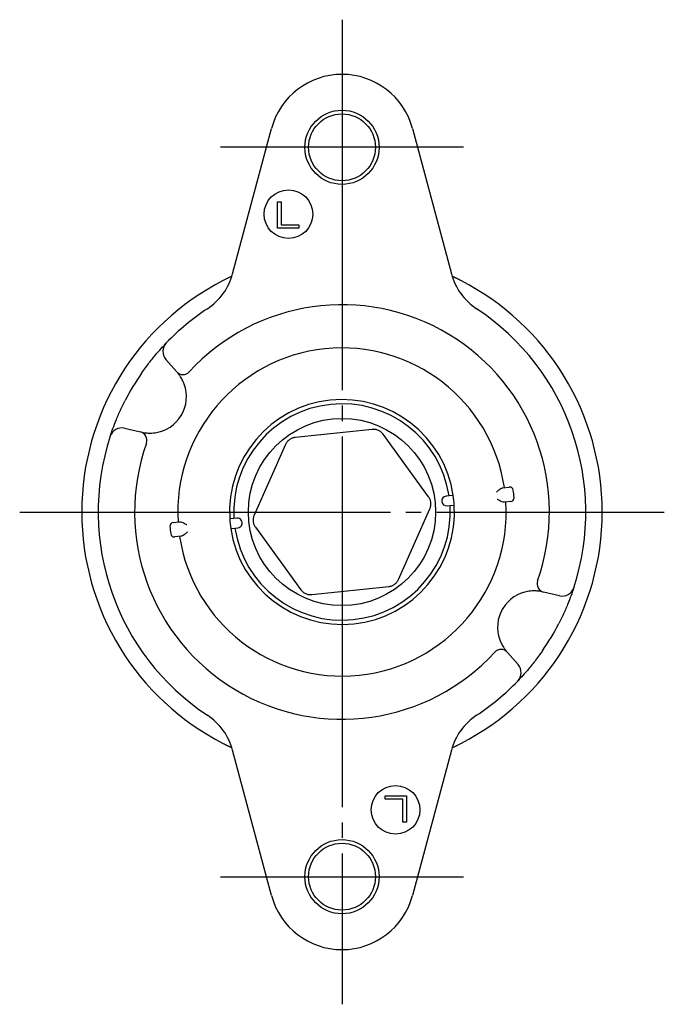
# Model space of a CAD drawing. Extents: x -35 to 256, y 20 to 302.
# Tile 4 of 4: x 204 to 256, y 200 to 280. Entities that reach past the tile are written whole.
import ezdxf

# ---------------------------------------------------------------- set-up
doc = ezdxf.new("R2010")
doc.units = 0
doc.linetypes.add('SLD-1点鎖線_中心線_', pattern=[34.29, 30.48, -1.27, 1.27, -1.27])
doc.linetypes.add('SLD-実線', pattern=[0])
doc.layers.get('0').update_dxf_attribs({"linetype": 'CONTINUOUS'})
doc.layers.add('SLD-0', color=7, linetype='SLD-実線')

msp = doc.modelspace()

# ---------------------------------------------------------------- linework, layer by layer
at = {"color": 7, "linetype": 'SLD-実線'}
for p, q in [((220.99817, 259.58694), (224.20444, 271.55291)), ((235.79556, 271.55291), (239.00183, 259.58694)), ((224.68489, 263.33844), (224.6849, 265.5223)), ((224.6849, 265.5223), (225.0006, 265.5221)), ((225.0006, 265.5221), (225.00061, 263.6189)), ((226.44364, 263.33846), (224.68489, 263.33844)), ((225.00061, 263.6189), (226.44365, 263.61912)), ((226.44365, 263.61912), (226.44364, 263.33846)), ((216.39671, 251.54522), (215.51966, 252.55415)), ((212.11724, 246.89157), (213.41982, 246.59084)), ((232.4786, 246.79631), (226.16253, 246.13247)), ((237.12508, 241.25163), (233.39214, 246.38958)), ((225.35352, 245.54468), (222.77039, 239.74289)), ((243.22508, 241.99332), (243.75792, 242.04932)), ((238.80406, 241.32755), (238.5608, 241.30198)), ((239.14891, 241.36379), (238.80406, 241.32755)), ((238.88769, 240.53193), (239.23253, 240.56818)), ((243.88335, 240.85589), (243.35052, 240.79989)), ((234.64648, 234.45532), (237.22961, 240.25711)), ((238.64443, 240.50636), (238.88769, 240.53193)), ((216.11665, 239.14411), (216.64948, 239.20011)), ((221.11231, 239.46807), (220.76747, 239.43182)), ((221.35557, 239.49364), (221.11231, 239.46807)), ((220.85109, 238.63621), (221.19594, 238.67245)), ((221.19594, 238.67245), (221.4392, 238.69802)), ((222.87492, 238.74837), (226.60786, 233.61042)), ((216.77492, 238.00668), (216.24208, 237.95068)), ((227.5214, 233.20369), (233.83747, 233.86753)), ((247.88276, 233.10843), (246.58018, 233.40916)), ((243.60329, 228.45478), (244.48034, 227.44585)), ((220.2366, 220.95699), (220.94005, 220.61244)), ((224.20444, 208.44709), (220.99817, 220.41306)), ((239.00183, 220.41306), (235.79556, 208.44709)), ((239.05995, 220.61244), (239.7634, 220.95699)), ((233.55635, 216.38088), (233.55636, 216.66154)), ((234.99939, 216.3811), (233.55635, 216.38088)), ((233.55636, 216.66154), (235.31511, 216.66156)), ((234.9994, 214.4779), (234.99939, 216.3811)), ((235.31511, 216.66156), (235.3151, 214.4777)), ((235.3151, 214.4777), (234.9994, 214.4779))]:
    msp.add_line(p, q, dxfattribs=at)
at = {"color": 7, "linetype": 'SLD-実線', "flags": 128}
for points in [[(220.89304, 259.36552), (220.82567, 259.33369), (220.2366, 259.04301)], [(239.7634, 259.04301), (239.60296, 259.12441), (239.05995, 259.38756)]]:
    msp.add_lwpolyline(points, dxfattribs=at)
at = {"color": 7, "linetype": 'SLD-実線'}
for centre, radius in [((230, 270), 3.05), ((230, 270), 2.75), ((225.6, 264.5), 2), ((230, 240), 7.7), ((234.4, 215.5), 2), ((230, 210), 3.05), ((230, 210), 2.75)]:
    msp.add_circle(centre, radius, dxfattribs=at)
for centre, radius, start, end in [((230, 270), 6, 15, 165), ((216.16991, 260.88615), 5, 303.5111526, 345), ((243.83009, 260.88615), 5, 195, 236.4888474), ((230, 240), 21.4, 117.1443422, 242.8556578), ((230, 240), 21.4, 297.1443422, 62.8556578), ((230, 240), 17.05, 340.5557687, 137.4442313), ((230, 240), 20.05, 123.5111526, 136.0962372), ((230, 240), 20.05, 341.9037628, 56.4888474), ((216.27437, 253.21021), 1, 136.0962372, 221), ((230, 240), 13.5, 8.5473182, 183.4526818), ((230, 240), 20.05, 145.2592165, 152.7407835), ((216.92501, 252.00446), 0.7, 221, 317.4442313), ((214.21071, 249.48716), 3, 277.9419442, 20.0580558), ((230, 240), 9.25, 8.4784282, 183.5215718), ((230, 240), 8.90359, 8.5749196, 183.4250804), ((211.89229, 245.9172), 1, 77, 161.9037628), ((213.26235, 245.90878), 0.7, 340.5557687, 77), ((230, 240), 20.05, 161.9037628, 236.4888474), ((230, 240), 17.05, 160.5557687, 317.4442313), ((243.78928, 241.75096), 0.3, 7.2366956, 96), ((230, 240), 14.2, 4.7633044, 7.2366956), ((230, 240), 13.5, 188.5473182, 3.4526818), ((230, 240), 9.25, 188.4784282, 3.5215718), ((238.60261, 240.90417), 0.4, 96, 276), ((230, 240), 9.25, 3.5215718, 8.4784282), ((243.85199, 241.15425), 0.3, 276, 4.7633044), ((230, 240), 8.90359, 188.5749196, 3.4250804), ((216.14801, 238.84575), 0.3, 96, 184.7633044), ((230, 240), 9.25, 183.5215718, 188.4784282), ((221.39739, 239.09583), 0.4, 276, 96), ((230, 240), 14.2, 184.7633044, 187.2366956), ((216.21072, 238.24904), 0.3, 187.2366956, 276), ((246.73765, 234.09122), 0.7, 160.5557687, 257), ((245.78929, 230.51284), 3, 97.9419442, 200.0580558), ((248.10771, 234.0828), 1, 257, 341.9037628), ((230, 240), 20.05, 325.2592165, 332.7407835), ((243.07499, 227.99554), 0.7, 41, 137.4442313), ((243.72563, 226.78979), 1, 316.0962372, 41), ((230, 240), 20.05, 303.5111526, 316.0962372), ((216.16991, 219.11385), 5, 15, 56.4888474), ((243.83009, 219.11385), 5, 123.5111526, 165), ((230, 210), 6, 195, 345)]:
    msp.add_arc(centre, radius, start, end, dxfattribs=at)
for points, knots in [([(220.94074, 259.38776), (220.91763, 259.37698), (220.84724, 259.34414), (220.60843, 259.23048), (220.38696, 259.11882), (220.2366, 259.043)], [0, 0, 0, 0, 0.13561134, 0.41313857, 1, 1, 1, 1]), ([(239.7634, 259.043), (239.65528, 259.09778), (239.4556, 259.19893), (239.20941, 259.31743), (239.10504, 259.36632), (239.06803, 259.38366)], [0, 0, 0, 0, 0.43248678, 0.79870735, 1, 1, 1, 1]), ([(213.52414, 251.42578), (213.7354, 251.72017), (214.156, 252.30627), (214.77069, 253.04936), (215.2528, 253.58816), (215.51631, 253.86471), (215.54321, 253.89261), (215.55386, 253.90366)], [0, 0, 0, 0, 0.2227266, 0.44342778, 0.65621302, 0.8638839, 1, 1, 1, 1]), ([(217.02875, 250.51608), (216.97741, 250.64058), (216.87214, 250.89589), (216.68065, 251.19815), (216.54655, 251.37182), (216.49342, 251.43369), (216.47484, 251.45534)], [0, 0, 0, 0, 0.27287741, 0.55957435, 0.84589262, 1, 1, 1, 1]), ([(210.94175, 246.22781), (210.95249, 246.26116), (210.9741, 246.32822), (211.15042, 246.84521), (211.43569, 247.59084), (211.79235, 248.41613), (212.06281, 248.95596), (212.17668, 249.18324)], [0, 0, 0, 0, 0.2066519, 0.41559507, 0.62779636, 0.84329824, 1, 1, 1, 1]), ([(213.53586, 246.56405), (213.59437, 246.55108), (213.70765, 246.52597), (214.00905, 246.48803), (214.33329, 246.4827), (214.54194, 246.50645), (214.62522, 246.51594)], [0, 0, 0, 0, 0.29556752, 0.57219921, 0.8292607, 1, 1, 1, 1]), ([(233.39214, 246.38958), (233.33548, 246.45635), (233.22214, 246.58988), (232.99396, 246.72453), (232.7412, 246.80401), (232.56613, 246.79888), (232.4786, 246.79631)], [0, 0, 0, 0, 0.25000001, 0.49999988, 0.74999981, 1, 1, 1, 1]), ([(226.16253, 246.13247), (226.07638, 246.11678), (225.90407, 246.0854), (225.67336, 245.95511), (225.47816, 245.77595), (225.39506, 245.62177), (225.35352, 245.54468)], [0, 0, 0, 0, 0.24999997, 0.50000004, 0.74999989, 1, 1, 1, 1]), ([(242.69502, 241.63595), (242.69638, 241.63708), (242.72186, 241.65817), (242.81976, 241.73934), (242.96727, 241.85807), (243.12177, 241.96515), (243.19405, 241.98486), (243.22508, 241.99332)], [0, 0, 0, 0, 0.00718521, 0.13470067, 0.51783795, 0.79298981, 1, 1, 1, 1]), ([(237.22961, 240.25711), (237.2591, 240.33957), (237.31807, 240.50448), (237.3206, 240.76943), (237.26305, 241.02806), (237.17107, 241.17711), (237.12508, 241.25163)], [0, 0, 0, 0, 0.25000004, 0.50000002, 0.75000007, 1, 1, 1, 1]), ([(243.35052, 240.79989), (243.3184, 240.80171), (243.24361, 240.80596), (243.07022, 240.87858), (242.90125, 240.96405), (242.78861, 241.02309), (242.75931, 241.03842), (242.75774, 241.03924)], [0, 0, 0, 0, 0.20701002, 0.48216233, 0.86529868, 0.9928144, 1, 1, 1, 1]), ([(216.64948, 239.20011), (216.6816, 239.19829), (216.75639, 239.19404), (216.92978, 239.12142), (217.09875, 239.03595), (217.21139, 238.97691), (217.24069, 238.96158), (217.24226, 238.96076)], [0, 0, 0, 0, 0.20701002, 0.48216233, 0.86529868, 0.9928144, 1, 1, 1, 1]), ([(222.77039, 239.74289), (222.7409, 239.66043), (222.68193, 239.49552), (222.6794, 239.23057), (222.73695, 238.97194), (222.82893, 238.82289), (222.87492, 238.74837)], [0, 0, 0, 0, 0.25000004, 0.50000002, 0.75000007, 1, 1, 1, 1]), ([(217.30498, 238.36405), (217.30362, 238.36292), (217.27814, 238.34183), (217.18024, 238.26066), (217.03273, 238.14193), (216.87823, 238.03485), (216.80595, 238.01514), (216.77492, 238.00668)], [0, 0, 0, 0, 0.00718521, 0.13470067, 0.51783795, 0.79298981, 1, 1, 1, 1]), ([(233.83747, 233.86753), (233.92362, 233.88322), (234.09593, 233.9146), (234.32664, 234.04489), (234.52184, 234.22405), (234.60494, 234.37823), (234.64648, 234.45532)], [0, 0, 0, 0, 0.24999997, 0.50000004, 0.74999989, 1, 1, 1, 1]), ([(226.60786, 233.61042), (226.66452, 233.54365), (226.77786, 233.41012), (227.00604, 233.27547), (227.2588, 233.19599), (227.43387, 233.20112), (227.5214, 233.20369)], [0, 0, 0, 0, 0.25000001, 0.49999988, 0.74999981, 1, 1, 1, 1]), ([(246.46414, 233.43595), (246.40563, 233.44892), (246.29235, 233.47403), (245.99095, 233.51197), (245.66671, 233.5173), (245.45806, 233.49355), (245.37478, 233.48406)], [0, 0, 0, 0, 0.29556752, 0.57219921, 0.8292607, 1, 1, 1, 1]), ([(249.05825, 233.77219), (249.04751, 233.73884), (249.0259, 233.67178), (248.84958, 233.15479), (248.56431, 232.40916), (248.20765, 231.58387), (247.93719, 231.04404), (247.82332, 230.81676)], [0, 0, 0, 0, 0.2066519, 0.41559507, 0.62779636, 0.84329824, 1, 1, 1, 1]), ([(242.97125, 229.48392), (243.02259, 229.35942), (243.12786, 229.10411), (243.31935, 228.80185), (243.45345, 228.62818), (243.50658, 228.56631), (243.52516, 228.54466)], [0, 0, 0, 0, 0.27287741, 0.55957435, 0.84589262, 1, 1, 1, 1]), ([(246.47586, 228.57422), (246.2646, 228.27983), (245.844, 227.69373), (245.22931, 226.95064), (244.7472, 226.41184), (244.48369, 226.13529), (244.45679, 226.10739), (244.44614, 226.09634)], [0, 0, 0, 0, 0.2227266, 0.44342778, 0.65621302, 0.8638839, 1, 1, 1, 1]), ([(220.2366, 220.957), (220.34472, 220.90222), (220.5444, 220.80107), (220.79059, 220.68257), (220.89496, 220.63368), (220.93197, 220.61634)], [0, 0, 0, 0, 0.43248678, 0.79870735, 1, 1, 1, 1]), ([(239.05926, 220.61224), (239.08237, 220.62302), (239.15276, 220.65586), (239.39157, 220.76952), (239.61304, 220.88118), (239.7634, 220.957)], [0, 0, 0, 0, 0.13561134, 0.41313857, 1, 1, 1, 1])]:
    msp.add_open_spline(points, degree=3, knots=knots, dxfattribs=at)
at = {"layer": 'SLD-0', "linetype": 'SLD-1点鎖線_中心線_'}
for p, q in [((230, 280.49806), (230, 199.50194)), ((240, 270), (220, 270)), ((203.5, 240), (256.5, 240)), ((220, 210), (240, 210))]:
    msp.add_line(p, q, dxfattribs=at)

doc.saveas('drawing.dxf')
